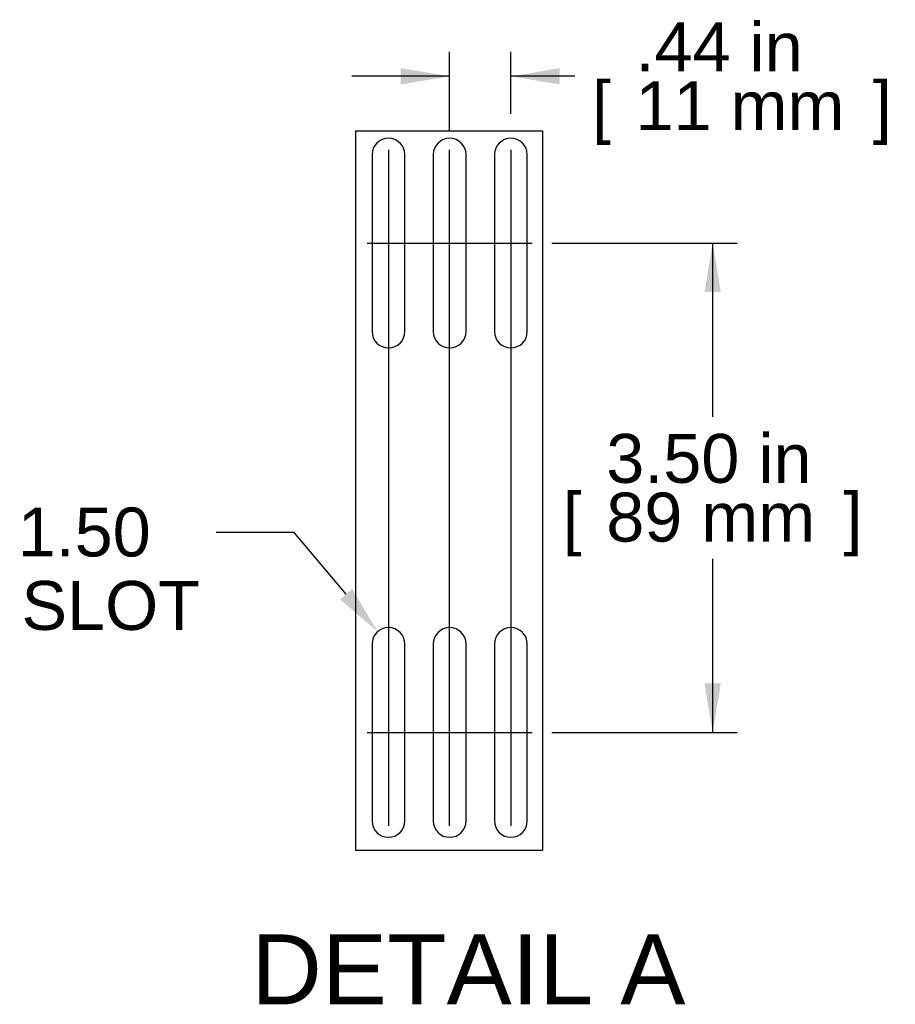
# Model space of a CAD drawing. Header units: inches. Extents: x 0 to 80.9, y 0 to 59.8.
# Tile 13 of 15: x 40.4 to 53, y 29.8 to 43.9. Entities that reach past the tile are written whole.
import ezdxf
from ezdxf import colors
from ezdxf.entities.mleader import LeaderData, LeaderLine
from ezdxf.enums import TextEntityAlignment as Align
from ezdxf.lldxf.tags import DXFTag
from ezdxf.math import Vec2, Vec3

# ---------------------------------------------------------------- set-up
doc = ezdxf.new("R2010")
doc.units = ezdxf.units.IN
doc.header["$MEASUREMENT"] = 0
doc.layers.add('COM56026-1', color=7, linetype='Continuous')
doc.layers.add('Default', color=7, linetype='Continuous')
doc.styles.add('SEACAD_Arial', font='arial.ttf')
tags = doc.linetypes.add('CENTER2', pattern=[1.125, 0.75, -0.125, 0.125, -0.125]).pattern_tags.tags
tags[10:11] = [DXFTag(74, 4), DXFTag(75, 0), DXFTag(340, '0'), DXFTag(46, 0.0), DXFTag(50, 0.0), DXFTag(44, 0.0), DXFTag(45, 0.0)]
tags[8:9] = [DXFTag(74, 4), DXFTag(75, 0), DXFTag(340, '0'), DXFTag(46, 0.0), DXFTag(50, 0.0), DXFTag(44, 0.0), DXFTag(45, 0.0)]
tags[6:7] = [DXFTag(74, 4), DXFTag(75, 0), DXFTag(340, '0'), DXFTag(46, 0.0), DXFTag(50, 0.0), DXFTag(44, 0.0), DXFTag(45, 0.0)]
tags[4:5] = [DXFTag(74, 4), DXFTag(75, 0), DXFTag(340, '0'), DXFTag(46, 0.0), DXFTag(50, 0.0), DXFTag(44, 0.0), DXFTag(45, 0.0)]
doc.dimstyles.new('WEB', dxfattribs={"dimtxt": 0.7, "dimasz": 0.7, "dimexe": 0.35, "dimexo": 0.35, "dimgap": 0.35, "dimtad": 0, "dimtih": 1, "dimtoh": 1, "dimzin": 4, "dimdsep": 46, "dimtxsty": 'SEACAD_Arial', "dimblk1": '_SE_FILLED', "dimblk2": '_SE_FILLED', "dimsah": 1, "dimcen": 0.35, "dimadec": 0, "dimazin": 0, "dimtfac": 1, "dimtdec": 0, "dimtofl": 0, "dimtmove": 0, "dimatfit": 3, "dimfxl": 1, "dimtolj": 1, "dimtzin": 4, "dimarcsym": 0})

# ---------------------------------------------------------------- blocks, each defined once
blk = doc.blocks.new('SEANNOT_GROUP8')
at = {"layer": 'Default', "color": 7, "linetype": 'CENTER2'}
blk.add_line((45.716, 42.003), (45.716, 32.335), dxfattribs=at)
blk = doc.blocks.new('SEANNOT_GROUP9')
at = {"layer": 'Default', "color": 7, "linetype": 'CENTER2'}
blk.add_line((46.592, 32.335), (46.592, 42.003), dxfattribs=at)
blk = doc.blocks.new('SEANNOT_GROUP10')
at = {"layer": 'Default', "color": 7, "linetype": 'CENTER2'}
blk.add_line((47.468, 42.003), (47.468, 32.335), dxfattribs=at)
blk = doc.blocks.new('SEANNOT_GROUP11')
at = {"layer": 'Default', "color": 7, "linetype": 'CENTER2'}
blk.add_line((45.412, 33.669), (47.772, 33.669), dxfattribs=at)
blk = doc.blocks.new('SEANNOT_GROUP12')
at = {"layer": 'Default', "color": 7, "linetype": 'CENTER2'}
blk.add_line((45.412, 40.669), (47.772, 40.669), dxfattribs=at)
blk = doc.blocks.new('SE7')
at = {"layer": 'COM56026-1', "color": 7, "linetype": 'Continuous'}
for p, q in [((45.481, 41.934), (45.481, 39.404)), ((45.951, 39.404), (45.951, 41.934)), ((46.357, 41.934), (46.357, 39.404)), ((46.827, 39.404), (46.827, 41.934)), ((47.233, 41.934), (47.233, 39.404)), ((47.703, 39.404), (47.703, 41.934)), ((45.481, 34.934), (45.481, 32.404)), ((45.951, 32.404), (45.951, 34.934)), ((46.357, 34.934), (46.357, 32.404)), ((46.827, 32.404), (46.827, 34.934)), ((47.233, 34.934), (47.233, 32.404)), ((47.703, 32.404), (47.703, 34.934))]:
    blk.add_line(p, q, dxfattribs=at)
for centre, start, end in [((45.716, 41.934), 0, 180), ((46.592, 41.934), 0, 180), ((47.468, 41.934), 0, 180), ((45.716, 39.404), 180, 0), ((46.592, 39.404), 180, 0), ((47.468, 39.404), 180, 0), ((45.716, 34.934), 0, 180), ((46.592, 34.934), 0, 180), ((47.468, 34.934), 0, 180), ((45.716, 32.404), 180, 0), ((46.592, 32.404), 180, 0), ((47.468, 32.404), 180, 0)]:
    blk.add_arc(centre, 0.235, start, end, dxfattribs=at)
blk = doc.blocks.new('DMBLK123')
at = {"layer": 'Default', "linetype": 'Continuous', "transparency": 16777216}
for points in [[(50.471, 39.969), (50.354, 40.669), (50.238, 39.969)], [(50.471, 34.369), (50.238, 34.369), (50.354, 33.669)]]:
    blk.add_hatch(color=7, dxfattribs=at).paths.add_polyline_path(points)
at = {"layer": 'Default', "color": 7, "linetype": 'Continuous', "transparency": 16777216}
for p, q in [((48.053, 40.669), (50.704, 40.669)), ((50.354, 40.669), (50.354, 38.184)), ((50.354, 36.154), (50.354, 33.669)), ((48.053, 33.669), (50.704, 33.669))]:
    blk.add_line(p, q, dxfattribs=at)
at = {"layer": 'Default', "color": 7, "linetype": 'Continuous', "transparency": 16777216, "style": 'SEACAD_Arial'}
for s, p in [('3.50 in', (48.833, 37.939)), ('[', (48.209, 37.099)), ('89 mm', (48.833, 37.099)), (']', (52.226, 37.099))]:
    blk.add_text(s, height=0.7, dxfattribs=at).set_placement(p, align=Align.TOP_LEFT)
blk = doc.blocks.new('_SE_FILLED')
at = {"color": 0}
blk.add_line((0, 0), (-1, 0), dxfattribs=at)
blk.add_solid([(0, 0), (-1, -0.1665), (-1, 0.1665), (0, 0)], dxfattribs=at)
blk = doc.blocks.new('DMBLK124')
at = {"layer": 'Default', "linetype": 'Continuous', "transparency": 16777216}
for points in [[(45.892, 43.171), (45.892, 42.937), (46.592, 43.054)], [(48.168, 43.171), (47.468, 43.054), (48.168, 42.937)]]:
    blk.add_hatch(color=7, dxfattribs=at).paths.add_polyline_path(points)
at = {"layer": 'Default', "color": 7, "linetype": 'Continuous', "transparency": 16777216}
for p, q in [((46.592, 42.284), (46.592, 43.404)), ((47.468, 42.519), (47.468, 43.404)), ((46.592, 43.054), (45.192, 43.054)), ((48.383, 43.054), (47.468, 43.054))]:
    blk.add_line(p, q, dxfattribs=at)
at = {"layer": 'Default', "color": 7, "linetype": 'Continuous', "transparency": 16777216, "style": 'SEACAD_Arial'}
for s, p in [('.44 in', (49.251, 43.824)), ('[', (48.628, 42.984)), ('11 mm', (49.251, 42.984)), (']', (52.645, 42.984))]:
    blk.add_text(s, height=0.7, dxfattribs=at).set_placement(p, align=Align.TOP_LEFT)

msp = doc.modelspace()

# ---------------------------------------------------------------- linework, layer by layer
at = {"layer": 'Default', "color": 7, "linetype": 'CENTER2'}
msp.add_lwpolyline([(45.25, 31.98), (45.25, 42.274), (47.921, 42.274), (47.921, 31.98), (45.25, 31.98)], dxfattribs=at)

# ---------------------------------------------------------------- block references
at = {"layer": 'Default'}
for name in ['SE7', 'SEANNOT_GROUP8', 'SEANNOT_GROUP9', 'SEANNOT_GROUP10', 'SEANNOT_GROUP12', 'SEANNOT_GROUP11']:
    msp.add_blockref(name, (0, 0), dxfattribs=at)

# ---------------------------------------------------------------- texts
at = {"layer": 'Default', "color": 7, "linetype": 'Continuous', "style": 'SEACAD_Arial'}
msp.add_text('DETAIL A', height=1, dxfattribs=at).set_placement((43.755, 30.78), align=Align.TOP_LEFT)

# ---------------------------------------------------------------- dimensions: what is measured, and where the dimension line sits
at = {"layer": 'Default', "color": 7, "linetype": 'Continuous'}
dim = msp.add_linear_dim(base=(46.592, 43.054), p1=(47.468, 42.169), p2=(46.592, 41.934), text='\\A1;<>', dimstyle='WEB', override={"dimlfac": 0.5}, dxfattribs=at)
dim.commit()
dim.dimension.update_dxf_attribs({"geometry": 'DMBLK124', "text_midpoint": (48.383, 43.054), "dimtype": 160})
dim = msp.add_linear_dim(base=(50.354, 40.669), p1=(47.703, 40.669), p2=(47.703, 33.669), angle=270, text='\\A1;<>', dimstyle='WEB', override={"dimlfac": 0.5}, dxfattribs=at)
dim.commit()
dim.dimension.update_dxf_attribs({"geometry": 'DMBLK123', "text_midpoint": (50.354, 37.169), "dimtype": 161})

# ---------------------------------------------------------------- leaders
ml = msp.add_multileader_mtext('Standard', dxfattribs=at)
ml.set_content('{\\pxsm0.9;\\fArial|b0||i0||c0|p34;\\W1.;%%c0.24 X 1.50\\PVENTING SLOT\\P}', color=7)
ml.set_leader_properties()
ml.build(insert=Vec2(0, 0))
ml.multileader.update_dxf_attribs({"dogleg_length": 1.119, "arrow_head_size": 0.7})
ctx = ml.context
ctx.base_point, ctx.char_height, ctx.arrow_head_size, ctx.landing_gap_size = Vec3(35.772, 36.27), 0.7, 0.7, 0.245
ctx.text_align_type = 1
notes = []
notes.append((ctx, [(0, (1, 1, 0), (44.369, 36.53), (-1, 0), 1.119, [(0, [(45.561, 35.111)], 0, [])])]))
ctx.mtext.insert, ctx.mtext.alignment = Vec3(39.434, 36.886), 2
for ctx, leaders in notes:
    for number, flags, end, landing, length, lines in leaders:
        leader = LeaderData()
        leader.index, (leader.has_last_leader_line, leader.has_dogleg_vector, leader.attachment_direction) = number, flags
        leader.last_leader_point, leader.dogleg_vector, leader.dogleg_length = Vec3(end), Vec3(landing), length
        for number, points, colour, breaks in lines:
            line = LeaderLine()
            line.index, line.vertices, line.color, line.breaks = number, Vec3.list(points), colors.encode_raw_color(colour), breaks
            leader.lines.append(line)
        ctx.leaders.append(leader)

doc.saveas('drawing.dxf')
